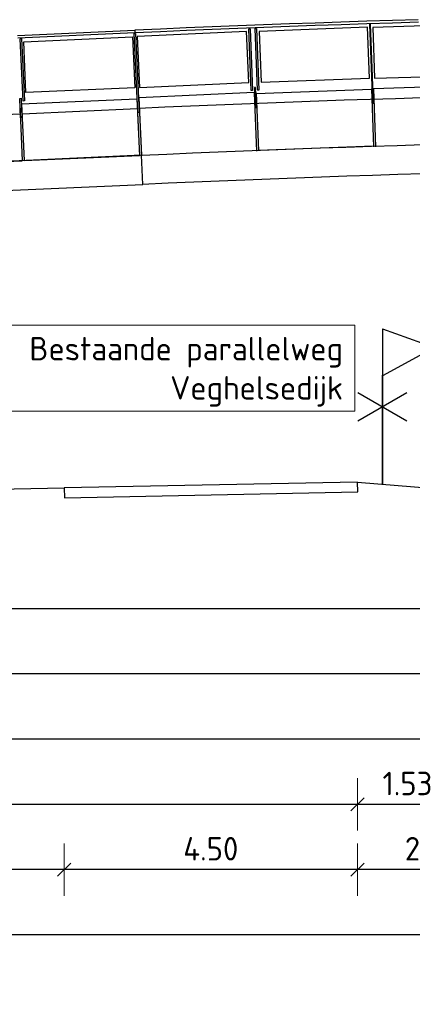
# Model space of a CAD drawing. Header units: metres. Extents: x 169741 to 171424, y 393147 to 407066.
# Tile 50 of 59: x 170744.49 to 170750.51, y 393426.6 to 393441.69. Entities that reach past the tile are written whole.
import ezdxf

# ---------------------------------------------------------------- set-up
doc = ezdxf.new("R2010")
doc.units = ezdxf.units.M
doc.layers.get('0').update_dxf_attribs({"lineweight": 25})
doc.layers.get('Defpoints').update_dxf_attribs({"color": 211})
for name, color, linetype, lineweight in [('B-WE-IE-BALUSTRADE-GD', 7, 'Continuous', 25), ('B-WE-IE-LEUNING-GD', 220, 'Continuous', 25), ('B-WE-KW-KUNSTWERK-S', 252, 'Continuous', 25), ('B-WE-KW-KUNSTWERK_BRUG_FIETSBRUG-GD', 170, 'Continuous', 25), ('B-WE-KW-KUNSTWERK_RANDELEMENT-GD', 170, 'Continuous', 25), ('B-WE-VH-VERHARDING-GD', 252, 'Continuous', 25), ('N-WE-KG-GRONDEIGENDOM-DWP', 30, 'Continuous', 25), ('N-WE-KG-PROV_BEHEERGRENS-DWP', 170, 'Continuous', 25), ('X-XX-AL-AANKLEDING-T18-200', 7, 'Continuous', 18), ('X-XX-AL-M-200', 7, 'Continuous', 18)]:
    doc.layers.add(name, color=color, linetype=linetype, lineweight=lineweight)
doc.layers.add('X-XX-AL-HULPLIJN-GD', color=30, linetype='Continuous', lineweight=25, plot=False)
doc.styles.add('NLCS-ISO-M200-T18', font='NLCS-ISO.ttf', dxfattribs={"height": 0.36})
doc.dimstyles.new('NLCS-M200-T18-SCHRAP_L2_H1', dxfattribs={"dimscale": 0.2, "dimtxt": 2.5, "dimasz": 1.008, "dimexe": 2, "dimexo": 2, "dimgap": 0.7, "dimtad": 1, "dimzin": 0, "dimdsep": 46, "dimtxsty": 'NLCS-ISO-M200-T18', "dimblk": 'OBLIQUE', "dimcen": 2.5, "dimdle": 2, "dimclrd": 256, "dimclre": 256, "dimclrt": 256, "dimadec": 1, "dimazin": 0, "dimtfac": 1, "dimtdec": 3, "dimtofl": 0, "dimtmove": 0, "dimatfit": 3, "dimldrblk": 'OBLIQUE', "dimfxl": 2, "dimfxlon": 1, "dimtfillclr": 256, "dimtolj": 1, "dimtzin": 0, "dimlwd": -1, "dimlwe": -1, "dimarcsym": 0})

# ---------------------------------------------------------------- blocks, each defined once
blk = doc.blocks.new('_Oblique')
at = {"color": 0, "linetype": 'ByBlock', "lineweight": -2}
blk.add_line((-0.5, -0.5), (0.5, 0.5), dxfattribs=at)
blk = doc.blocks.new('*D258')
at = {"layer": 'Defpoints', "color": 0, "transparency": 16777216}
for p in [(170744.248, 393439.072), (170773.568, 393439.072), (170773.568, 393427.662)]:
    blk.add_point(p, dxfattribs=at)
at = {"layer": 'X-XX-AL-M-200', "transparency": 16777216}
for p, q in [((170744.248, 393428.062), (170744.248, 393427.262)), ((170773.568, 393428.062), (170773.568, 393427.262)), ((170743.848, 393427.662), (170773.968, 393427.662))]:
    blk.add_line(p, q, dxfattribs=at)
at = {"layer": 'X-XX-AL-M-200', "transparency": 16777216, "xscale": 0.2016, "yscale": 0.2016, "zscale": 0.2016, "rotation": 180}
blk.add_blockref('_Oblique', (170744.248, 393427.662), dxfattribs=at)
at = {"layer": 'X-XX-AL-M-200', "transparency": 16777216, "xscale": 0.2016, "yscale": 0.2016, "zscale": 0.2016}
blk.add_blockref('_Oblique', (170773.568, 393427.662), dxfattribs=at)
at = {"layer": 'X-XX-AL-M-200', "transparency": 16777216, "insert": (170758.908, 393428.036), "char_height": 0.36, "attachment_point": 5, "style": 'NLCS-ISO-M200-T18'}
blk.add_mtext('\\A1;Overspanning bestaande fietsbrug = 29.32', dxfattribs=at)
blk = doc.blocks.new('*D204')
at = {"layer": 'Defpoints', "color": 0, "transparency": 16777216}
for p in [(170749.668, 393434.603), (170745.169, 393434.513), (170745.169, 393428.662)]:
    blk.add_point(p, dxfattribs=at)
at = {"layer": 'X-XX-AL-M-200', "transparency": 16777216}
for p, q in [((170745.169, 393429.062), (170745.169, 393428.262)), ((170749.668, 393429.062), (170749.668, 393428.262)), ((170750.068, 393428.662), (170744.769, 393428.662))]:
    blk.add_line(p, q, dxfattribs=at)
at = {"layer": 'X-XX-AL-M-200', "transparency": 16777216, "xscale": 0.2016, "yscale": 0.2016, "zscale": 0.2016, "rotation": 180}
blk.add_blockref('_Oblique', (170745.169, 393428.662), dxfattribs=at)
at = {"layer": 'X-XX-AL-M-200', "transparency": 16777216, "xscale": 0.2016, "yscale": 0.2016, "zscale": 0.2016}
blk.add_blockref('_Oblique', (170749.668, 393428.662), dxfattribs=at)
at = {"layer": 'X-XX-AL-M-200', "transparency": 16777216, "insert": (170747.418, 393428.982), "char_height": 0.36, "attachment_point": 5, "style": 'NLCS-ISO-M200-T18'}
blk.add_mtext('\\A1;4.50', dxfattribs=at)
blk = doc.blocks.new('*D205')
at = {"layer": 'Defpoints', "color": 0, "transparency": 16777216}
for p in [(170749.668, 393434.603), (170751.201, 393434.482), (170751.201, 393429.662)]:
    blk.add_point(p, dxfattribs=at)
at = {"layer": 'X-XX-AL-M-200', "transparency": 16777216}
for p, q in [((170749.668, 393430.062), (170749.668, 393429.262)), ((170751.201, 393430.062), (170751.201, 393429.262)), ((170749.268, 393429.662), (170751.601, 393429.662))]:
    blk.add_line(p, q, dxfattribs=at)
at = {"layer": 'X-XX-AL-M-200', "transparency": 16777216, "xscale": 0.2016, "yscale": 0.2016, "zscale": 0.2016, "rotation": 180}
blk.add_blockref('_Oblique', (170749.668, 393429.662), dxfattribs=at)
at = {"layer": 'X-XX-AL-M-200', "transparency": 16777216, "xscale": 0.2016, "yscale": 0.2016, "zscale": 0.2016}
blk.add_blockref('_Oblique', (170751.201, 393429.662), dxfattribs=at)
at = {"layer": 'X-XX-AL-M-200', "transparency": 16777216, "insert": (170750.434, 393429.982), "char_height": 0.36, "attachment_point": 5, "style": 'NLCS-ISO-M200-T18'}
blk.add_mtext('\\A1;1.53', dxfattribs=at)
blk = doc.blocks.new('*D207')
at = {"layer": 'Defpoints', "color": 0, "transparency": 16777216}
for p in [(170749.668, 393434.603), (170751.951, 393434.486), (170749.668, 393428.662)]:
    blk.add_point(p, dxfattribs=at)
at = {"layer": 'X-XX-AL-M-200', "transparency": 16777216}
for p, q in [((170749.668, 393429.062), (170749.668, 393428.262)), ((170751.951, 393429.062), (170751.951, 393428.262)), ((170752.351, 393428.662), (170749.268, 393428.662))]:
    blk.add_line(p, q, dxfattribs=at)
at = {"layer": 'X-XX-AL-M-200', "transparency": 16777216, "xscale": 0.2016, "yscale": 0.2016, "zscale": 0.2016, "rotation": 180}
blk.add_blockref('_Oblique', (170749.668, 393428.662), dxfattribs=at)
at = {"layer": 'X-XX-AL-M-200', "transparency": 16777216, "xscale": 0.2016, "yscale": 0.2016, "zscale": 0.2016}
blk.add_blockref('_Oblique', (170751.951, 393428.662), dxfattribs=at)
at = {"layer": 'X-XX-AL-M-200', "transparency": 16777216, "insert": (170750.809, 393428.982), "char_height": 0.36, "attachment_point": 5, "style": 'NLCS-ISO-M200-T18'}
blk.add_mtext('\\A1;2.28', dxfattribs=at)
blk = doc.blocks.new('Bestaande fietsbrug Uden')
at = {"layer": 'B-WE-IE-BALUSTRADE-GD', "color": 0}
for p, q in [((24.286, 7.173), (25.96, 7.119)), ((25.96, 7.119), (25.935, 6.34)), ((25.949, 5.96), (25.995, 7.169)), ((26.015, 7.168), (25.969, 5.959)), ((25.995, 7.169), (26.015, 7.168)), ((26.013, 6.343), (26.044, 7.122)), ((26.044, 7.122), (27.705, 7.058)), ((27.744, 7.102), (27.708, 6.157)), ((27.728, 6.157), (27.764, 7.101)), ((27.764, 7.101), (27.744, 7.102)), ((27.844, 7.098), (27.808, 6.154)), ((27.828, 6.153), (27.864, 7.097)), ((27.864, 7.097), (27.844, 7.098)), ((27.705, 7.058), (27.675, 6.279)), ((27.865, 6.277), (27.9, 7.056)), ((27.9, 7.056), (29.574, 6.981)), ((29.574, 6.981), (29.539, 6.201)), ((29.6, 7.027), (29.545, 5.818)), ((29.565, 5.817), (29.62, 7.026)), ((29.62, 7.026), (29.6, 7.027)), ((29.65, 6.974), (29.614, 6.195)), ((31.316, 6.899), (29.65, 6.974)), ((31.348, 6.948), (31.305, 5.992)), ((31.325, 5.991), (31.368, 6.947)), ((31.368, 6.947), (31.348, 6.948)), ((31.281, 6.12), (31.316, 6.899)), ((25.935, 6.34), (24.261, 6.394)), ((27.675, 6.279), (26.013, 6.343)), ((27.747, 5.891), (27.759, 6.199)), ((27.759, 6.199), (27.779, 6.198)), ((27.779, 6.198), (27.767, 5.89)), ((29.539, 6.201), (27.865, 6.277)), ((29.614, 6.195), (31.281, 6.12)), ((27.708, 6.157), (27.728, 6.157)), ((27.808, 6.154), (27.828, 6.153)), ((25.969, 5.959), (25.949, 5.96)), ((27.767, 5.89), (27.747, 5.891)), ((31.305, 5.992), (31.325, 5.991)), ((31.357, 6.033), (31.344, 5.737)), ((31.377, 6.032), (31.357, 6.033)), ((31.364, 5.736), (31.377, 6.032)), ((29.545, 5.818), (29.565, 5.817)), ((31.344, 5.737), (31.364, 5.736))]:
    blk.add_line(p, q, dxfattribs=at)
at = {"layer": 'B-WE-IE-LEUNING-GD', "color": 0}
for p, q in [((25.263, 7.198), (25.658, 7.186)), ((25.264, 7.238), (25.659, 7.226)), ((25.658, 7.186), (26.054, 7.174)), ((25.659, 7.226), (26.055, 7.214)), ((26.054, 7.174), (26.449, 7.161)), ((26.055, 7.214), (26.45, 7.201)), ((26.449, 7.161), (26.844, 7.147)), ((26.45, 7.201), (26.846, 7.187)), ((26.844, 7.147), (27.24, 7.133)), ((26.846, 7.187), (27.241, 7.173)), ((27.24, 7.133), (27.635, 7.118)), ((27.241, 7.173), (27.636, 7.158)), ((27.635, 7.118), (28.03, 7.103)), ((27.636, 7.158), (28.032, 7.143)), ((28.03, 7.103), (28.425, 7.087)), ((28.032, 7.143), (28.427, 7.127)), ((28.427, 7.127), (28.822, 7.111)), ((28.822, 7.111), (29.218, 7.094)), ((28.425, 7.087), (28.821, 7.071)), ((28.821, 7.071), (29.216, 7.054)), ((29.216, 7.054), (29.611, 7.036)), ((29.218, 7.094), (29.613, 7.076)), ((29.612, 7.076), (29.61, 7.036)), ((29.61, 7.036), (31.408, 6.955)), ((31.41, 6.995), (29.612, 7.076))]:
    blk.add_line(p, q, dxfattribs=at)
at = {"layer": 'B-WE-KW-KUNSTWERK_BRUG_FIETSBRUG-GD', "color": 0}
for p, q in [((25.198, 5.318), (25.59, 5.306)), ((25.59, 5.306), (25.982, 5.293)), ((25.982, 5.293), (26.374, 5.28)), ((26.374, 5.28), (26.767, 5.267)), ((26.767, 5.267), (27.159, 5.253)), ((27.159, 5.253), (27.551, 5.238)), ((27.551, 5.238), (27.943, 5.223)), ((27.943, 5.223), (28.335, 5.208)), ((28.335, 5.208), (28.727, 5.191)), ((28.727, 5.191), (29.12, 5.174)), ((29.12, 5.174), (29.512, 5.157)), ((29.491, 4.714), (29.511, 5.159)), ((29.511, 5.159), (42.787, 4.561)), ((25.184, 4.874), (25.576, 4.863)), ((25.576, 4.863), (25.968, 4.85)), ((25.968, 4.85), (26.359, 4.837)), ((26.359, 4.837), (26.751, 4.824)), ((26.751, 4.824), (27.143, 4.81)), ((27.143, 4.81), (27.534, 4.795)), ((27.534, 4.795), (27.926, 4.78)), ((27.926, 4.78), (28.317, 4.764)), ((28.317, 4.764), (28.709, 4.748)), ((28.709, 4.748), (29.1, 4.731)), ((29.1, 4.731), (29.492, 4.714)), ((41.878, 4.157), (29.491, 4.714))]:
    blk.add_line(p, q, dxfattribs=at)
at = {"layer": 'B-WE-KW-KUNSTWERK_RANDELEMENT-GD', "color": 0}
for p, q in [((24.181, 6.236), (25.95, 6.179)), ((25.95, 6.179), (25.922, 5.29)), ((25.98, 6.178), (25.952, 5.289)), ((25.982, 6.169), (27.75, 6.101)), ((27.751, 6.116), (27.717, 5.226)), ((27.781, 6.115), (27.747, 5.225)), ((27.783, 6.12), (29.551, 6.041)), ((29.551, 6.041), (29.511, 5.151)), ((29.581, 6.039), (29.541, 5.15)), ((29.55, 6.028), (29.511, 5.159)), ((29.58, 6.027), (29.541, 5.157)), ((31.348, 5.947), (29.58, 6.027)), ((31.348, 5.947), (31.309, 5.078)), ((31.378, 5.946), (31.339, 5.077)), ((25.949, 5.3), (27.717, 5.231)), ((31.308, 5.078), (29.541, 5.157)), ((33.106, 4.997), (31.339, 5.077))]:
    blk.add_line(p, q, dxfattribs=at)
at = {"layer": 'B-WE-VH-VERHARDING-GD', "color": 0}
for p, q in [((25.219, 6.039), (25.612, 6.027)), ((25.612, 6.027), (26.005, 6.015)), ((26.005, 6.015), (26.399, 6.002)), ((26.399, 6.002), (26.792, 5.988)), ((26.792, 5.988), (27.185, 5.974)), ((27.185, 5.974), (27.578, 5.959)), ((27.578, 5.959), (27.972, 5.944)), ((27.972, 5.944), (28.365, 5.929)), ((28.365, 5.929), (28.758, 5.912)), ((28.758, 5.912), (29.151, 5.895)), ((29.151, 5.895), (29.544, 5.878)), ((31.34, 5.797), (29.573, 5.877)), ((33.138, 5.716), (31.371, 5.796)), ((26.197, 0.15), (24.415, 0)), ((26.194, 0), (26.197, 0.15)), ((30.693, -0.09), (26.194, 0)), ((30.693, -0.09), (26.194, 0)), ((26.197, 0.15), (30.696, 0.06)), ((30.696, 0.06), (30.693, -0.09)), ((33.75, 0.008), (30.696, 0.06))]:
    blk.add_line(p, q, dxfattribs=at)

msp = doc.modelspace()

# ---------------------------------------------------------------- linework, layer by layer
at = {"layer": 'N-WE-KG-GRONDEIGENDOM-DWP', "flags": 128}
msp.add_lwpolyline([(170750.051, 393434.571), (170750.051, 393436.243)], dxfattribs=at)
at = {"layer": 'N-WE-KG-PROV_BEHEERGRENS-DWP', "flags": 128}
for points in [[(170750.051, 393436.951), (170750.85, 393436.668), (170750.051, 393436.234)], [(170750.051, 393436.951), (170750.051, 393434.571)]]:
    msp.add_lwpolyline(points, dxfattribs=at)
at = {"layer": 'X-XX-AL-HULPLIJN-GD', "flags": 128}
for points in [[(170792.657, 393432.662), (170729.636, 393432.662)], [(170792.657, 393431.662), (170729.636, 393431.662)], [(170792.657, 393430.662), (170729.636, 393430.662)], [(170792.657, 393429.662), (170729.636, 393429.662)], [(170792.657, 393428.662), (170729.636, 393428.662)], [(170792.657, 393427.662), (170729.636, 393427.662)]]:
    msp.add_lwpolyline(points, dxfattribs=at)

# ---------------------------------------------------------------- dimensions: what is measured, and where the dimension line sits
at = {"layer": 'X-XX-AL-M-200'}
dim = msp.add_linear_dim(base=(170773.568, 393427.662), p1=(170744.248, 393439.072), p2=(170773.568, 393439.072), angle=180, text='Overspanning bestaande fietsbrug = <>', dimstyle='NLCS-M200-T18-SCHRAP_L2_H1', dxfattribs=at)
dim.commit()
dim.dimension.update_dxf_attribs({"geometry": '*D258', "text_midpoint": (170758.908, 393428.036)})
for base, p1, p2, picture, middle in [((170745.169, 393428.662), (170749.668, 393434.603), (170745.169, 393434.513), '*D204', (170747.418, 393428.982)), ((170751.201, 393429.662), (170749.668, 393434.603), (170751.201, 393434.482), '*D205', (170750.434, 393429.982)), ((170749.668, 393428.662), (170751.951, 393434.486), (170749.668, 393434.603), '*D207', (170750.809, 393428.982))]:
    dim = msp.add_linear_dim(base=base, p1=p1, p2=p2, angle=180, dimstyle='NLCS-M200-T18-SCHRAP_L2_H1', dxfattribs=at)
    dim.commit()
    dim.dimension.update_dxf_attribs({"geometry": picture, "text_midpoint": middle})

# ---------------------------------------------------------------- next in the draw order: texts
at = {"layer": 'X-XX-AL-AANKLEDING-T18-200', "insert": (170749.447, 393436.828), "char_height": 0.36, "attachment_point": 3, "style": 'NLCS-ISO-M200-T18', "bg_fill": 19, "box_fill_scale": 1.5, "bg_fill_color": 256, "bg_fill_transparency": 0}
msp.add_mtext_dynamic_manual_height_columns('Bestaande parallelweg\\PVeghelsedijk', width=5.07268, gutter_width=12.5, heights=[0], dxfattribs=at)

# ---------------------------------------------------------------- next in the draw order: linework, layer by layer
at = {"layer": 'N-WE-KG-GRONDEIGENDOM-DWP', "flags": 128}
for points in [[(170750.427, 393435.973), (170749.674, 393435.535)], [(170750.427, 393435.535), (170749.674, 393435.973)]]:
    msp.add_lwpolyline(points, dxfattribs=at)

# ---------------------------------------------------------------- next in the draw order: block references
at = {"layer": 'B-WE-KW-KUNSTWERK-S', "xscale": -1}
msp.add_blockref('Bestaande fietsbrug Uden', (170775.865, 393434.453), dxfattribs=at)

doc.saveas('drawing.dxf')
